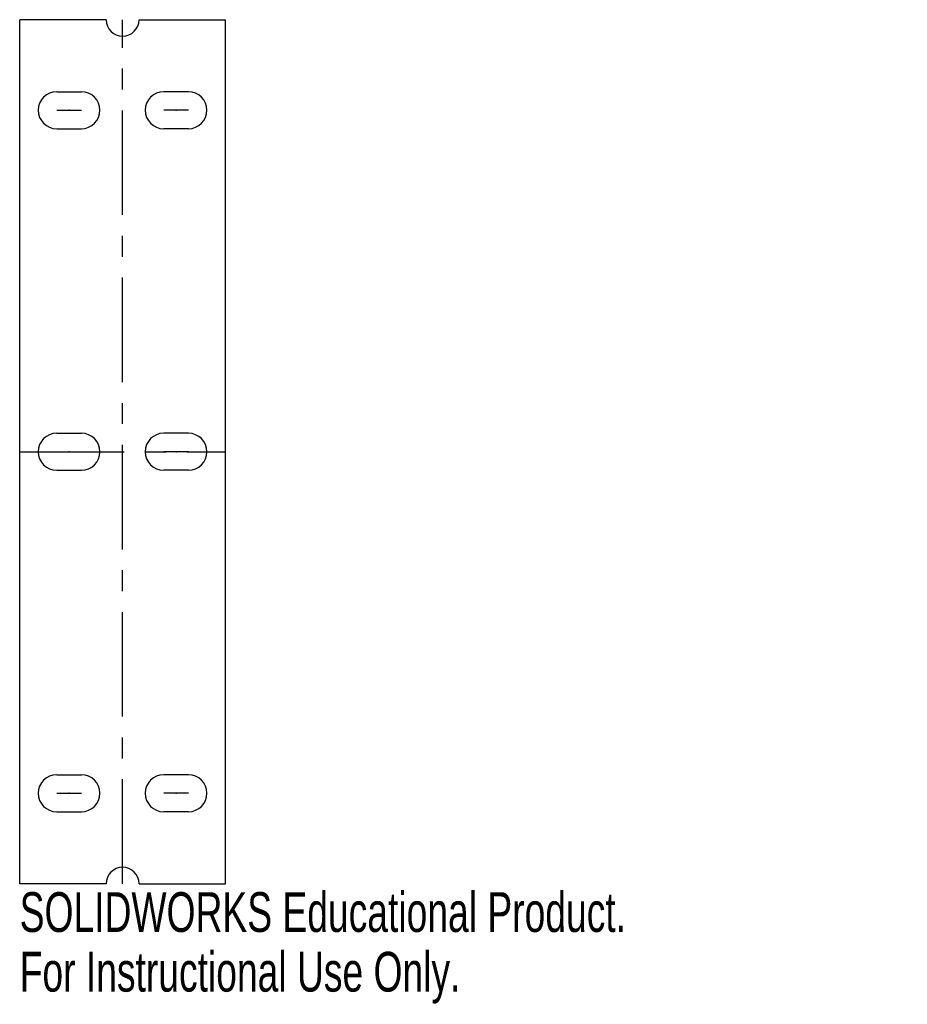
# Model space of a CAD drawing. Header units: millimetres. Extents: x -12 to 95, y -15 to 105.
import ezdxf

# ---------------------------------------------------------------- set-up
doc = ezdxf.new("R2010")
doc.units = ezdxf.units.MM
doc.header["$PDSIZE"] = -1
doc.linetypes.add('CENTERX2', pattern=[20.32, 12.7, -2.54, 2.54, -2.54])
doc.styles.add('SLDTEXTSTYLE0', font='TXT', dxfattribs={"width": 0.7})

msp = doc.modelspace()

# ---------------------------------------------------------------- linework, layer by layer
at = {"color": 7, "linetype": 'Continuous'}
for p, q in [((-2, 105), (-12.5, 105)), ((-12.5, 0), (-12.5, 105)), ((2, 105), (12.5, 105)), ((12.5, 0), (12.5, 105)), ((-8, 96.25), (-5, 96.25)), ((8, 96.25), (5, 96.25)), ((-8, 91.75), (-5, 91.75)), ((8, 91.75), (5, 91.75)), ((-8, 54.75), (-5, 54.75)), ((8, 54.75), (5, 54.75)), ((-8, 50.25), (-5, 50.25)), ((8, 50.25), (5, 50.25)), ((-8, 13.25), (-5, 13.25)), ((8, 13.25), (5, 13.25)), ((-8, 8.75), (-5, 8.75)), ((8, 8.75), (5, 8.75)), ((-2, 0), (-12.5, 0)), ((2, 0), (12.5, 0))]:
    msp.add_line(p, q, dxfattribs=at)
at = {"color": 7, "linetype": 'CENTERX2'}
for p, q in [((0, 0), (0, 105)), ((-8, 94), (-5, 94)), ((8, 94), (5, 94)), ((-12.5, 52.5), (12.5, 52.5)), ((-8, 52.5), (-5, 52.5)), ((8, 52.5), (5, 52.5)), ((-8, 11), (-5, 11)), ((8, 11), (5, 11))]:
    msp.add_line(p, q, dxfattribs=at)
at = {"color": 7, "linetype": 'Continuous'}
for centre, radius, start, end in [((0, 105), 2, 180, 0), ((-8, 94), 2.25, 90, 270), ((-5, 94), 2.25, 270, 90), ((5, 94), 2.25, 90, 270), ((8, 94), 2.25, 270, 90), ((-8, 52.5), 2.25, 90, 270), ((-5, 52.5), 2.25, 270, 90), ((5, 52.5), 2.25, 90, 270), ((8, 52.5), 2.25, 270, 90), ((-8, 11), 2.25, 90, 270), ((-5, 11), 2.25, 270, 90), ((5, 11), 2.25, 90, 270), ((8, 11), 2.25, 270, 90), ((0, 0), 2, 0, 180)]:
    msp.add_arc(centre, radius, start, end, dxfattribs=at)
for p in [(-6.5, 94), (6.5, 94), (-6.5, 52.5), (0, 52.5), (6.5, 52.5), (-6.5, 11), (6.5, 11)]:
    msp.add_point(p, dxfattribs=at)

# ---------------------------------------------------------------- texts
at = {"color": 7, "linetype": 'Continuous', "char_height": 4.8336, "attachment_point": 1, "style": 'SLDTEXTSTYLE0'}
for s, insert in [('SOLIDWORKS Educational Product.', (-12.5, -1.02)), ('For Instructional Use Only.', (-12.5, -8.27))]:
    msp.add_mtext(s, dxfattribs=dict(at, insert=insert))

doc.saveas('drawing.dxf')
